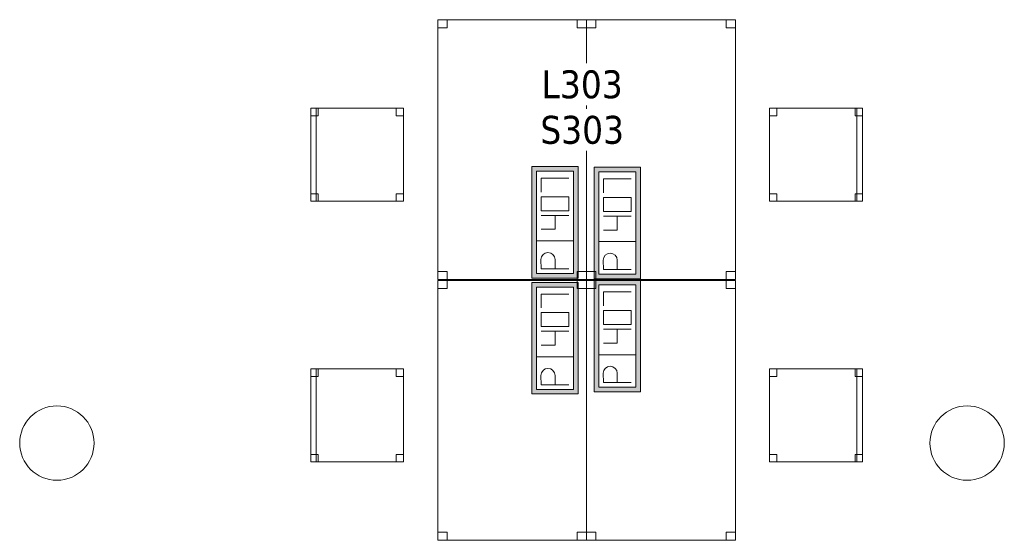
# Model space of a CAD drawing. Header units: metres. Extents: x 397.7 to 427.5, y 12.7 to 28.4.
# Tile 25 of 133: x 405.6 to 410.9, y 17.3 to 20.1. Entities that reach past the tile are written whole.
import ezdxf

# ---------------------------------------------------------------- set-up
doc = ezdxf.new("R2010")
doc.units = ezdxf.units.M
for name, color, linetype, lineweight in [('02_MOBILIARIO', 7, 'Continuous', 18), ('A-COLS-____-MCUT', 7, 'Continuous', 18), ('A-COLS-____-OTLN', 7, 'Continuous', 18), ('A-DETL-____-MBND', 7, 'Continuous', 18), ('E-ELEC-FIXT-IDEN', 7, 'Continuous', 30)]:
    doc.layers.add(name, color=color, linetype=linetype, lineweight=lineweight)
doc.styles.add('Tahoma_3', font='tahoma.ttf', dxfattribs={"height": 0.15})

# ---------------------------------------------------------------- blocks, each defined once
blk = doc.blocks.new('Family - Cadira d_Oficina_P3-156266-06_ELEC_P3')
at = {"layer": 'A-DETL-____-MBND', "color": 253, "true_color": 0xaaaaaa}
for p, q in [((0, 0.46), (0, 0.5)), ((0, 0.5), (0.04, 0.5)), ((0.04, 0.5), (0, 0.5)), ((0, 0.5), (0, 0.46)), ((0, 0), (0, 0.5)), ((0, 0.5), (0.03, 0.5)), ((0.03, 0.5), (0, 0.5)), ((0, 0.5), (0, 0)), ((0, 0.5), (0.5, 0.5)), ((0, 0), (0, 0.5)), ((0.5, 0.5), (0, 0.5)), ((0, 0.5), (0, 0)), ((0.03, 0.5), (0.03, 0)), ((0.03, 0), (0.03, 0.5)), ((0.04, 0.5), (0.04, 0.46)), ((0.04, 0.46), (0.04, 0.5)), ((0.46, 0.46), (0.46, 0.5)), ((0.46, 0.5), (0.5, 0.5)), ((0.5, 0.5), (0.46, 0.5)), ((0.46, 0.5), (0.46, 0.46)), ((0.5, 0.5), (0.5, 0.46)), ((0.5, 0.46), (0.5, 0.5)), ((0.5, 0.5), (0.5, 0)), ((0.5, 0), (0.5, 0.5)), ((0.04, 0.46), (0, 0.46)), ((0, 0.46), (0.04, 0.46)), ((0.5, 0.46), (0.46, 0.46)), ((0.46, 0.46), (0.5, 0.46)), ((0, 0), (0, 0.04)), ((0, 0.04), (0.04, 0.04)), ((0.04, 0.04), (0, 0.04)), ((0, 0.04), (0, 0)), ((0.03, 0), (0, 0)), ((0, 0), (0.03, 0)), ((0.04, 0), (0, 0)), ((0, 0), (0.04, 0)), ((0.5, 0), (0, 0)), ((0, 0), (0.5, 0)), ((0.04, 0.04), (0.04, 0)), ((0.04, 0), (0.04, 0.04)), ((0.46, 0), (0.46, 0.04)), ((0.46, 0.04), (0.5, 0.04)), ((0.5, 0.04), (0.46, 0.04)), ((0.46, 0.04), (0.46, 0)), ((0.5, 0), (0.46, 0)), ((0.46, 0), (0.5, 0)), ((0.5, 0.04), (0.5, 0)), ((0.5, 0), (0.5, 0.04))]:
    blk.add_line(p, q, dxfattribs=at)
blk = doc.blocks.new('Family - Taula 140X80_P3-156312-06_ELEC_P3')
at = {"layer": 'A-DETL-____-MBND', "color": 253, "true_color": 0xaaaaaa}
for p, q in [((0, 1.3536), (0, 1.3973)), ((0, 1.3973), (0.05, 1.3973)), ((0.05, 1.3973), (0, 1.3973)), ((0, 1.3973), (0, 1.3536)), ((0, 0), (0, 1.3973)), ((0, 1.3973), (0.8001, 1.3973)), ((0.8001, 1.3973), (0, 1.3973)), ((0, 1.3973), (0, 0)), ((0.05, 1.3973), (0.05, 1.3536)), ((0.05, 1.3536), (0.05, 1.3973)), ((0.7501, 1.3536), (0.7501, 1.3973)), ((0.7501, 1.3973), (0.8001, 1.3973)), ((0.8001, 1.3973), (0.7501, 1.3973)), ((0.7501, 1.3973), (0.7501, 1.3536)), ((0.8001, 1.3973), (0.8001, 0)), ((0.8001, 0), (0.8001, 1.3973)), ((0.8001, 1.3973), (0.8001, 1.3536)), ((0.8001, 1.3536), (0.8001, 1.3973)), ((0.05, 1.3536), (0, 1.3536)), ((0, 1.3536), (0.05, 1.3536)), ((0.8001, 1.3536), (0.7501, 1.3536)), ((0.7501, 1.3536), (0.8001, 1.3536)), ((0, 0), (0, 0.0437)), ((0, 0.0437), (0.05, 0.0437)), ((0.05, 0.0437), (0, 0.0437)), ((0, 0.0437), (0, 0)), ((0.05, 0), (0, 0)), ((0, 0), (0.05, 0)), ((0, 0), (0.8001, 0)), ((0.05, 0.0437), (0.05, 0)), ((0.05, 0), (0.05, 0.0437)), ((0.7501, 0), (0.7501, 0.0437)), ((0.7501, 0.0437), (0.8001, 0.0437)), ((0.8001, 0.0437), (0.7501, 0.0437)), ((0.7501, 0.0437), (0.7501, 0)), ((0.8001, 0.0437), (0.8001, 0)), ((0.8001, 0), (0.8001, 0.0437)), ((0.8001, 0), (0, 0)), ((0.8001, 0), (0.7501, 0)), ((0.7501, 0), (0.8001, 0))]:
    blk.add_line(p, q, dxfattribs=at)
blk = doc.blocks.new('Family - Pilar P3-156326-06_ELEC_P3')
at = {"layer": 'A-COLS-____-MCUT', "color": 253, "true_color": 0xaaaaaa}
for start, end in [(360, 180), (180, 360)]:
    blk.add_arc((0.2, 0.2), 0.2, start, end, dxfattribs=at)
at = {"layer": 'A-COLS-____-OTLN', "color": 253, "true_color": 0xaaaaaa}
for start, end in [(360, 180), (180, 360)]:
    blk.add_arc((0.2, 0.2), 0.2, start, end, dxfattribs=at)
blk = doc.blocks.new('Family - Taula 140X80_P3-156462-06_ELEC_P3')
at = {"layer": 'A-DETL-____-MBND', "color": 253, "true_color": 0xaaaaaa}
for p, q in [((0, 1.3973), (0.05, 1.3973)), ((0, 1.3536), (0, 1.3973)), ((0.05, 1.3973), (0, 1.3973)), ((0, 1.3973), (0, 1.3536)), ((0, 1.3973), (0.8001, 1.3973)), ((0, 0), (0, 1.3973)), ((0.8001, 1.3973), (0, 1.3973)), ((0, 1.3973), (0, 0)), ((0.05, 1.3973), (0.05, 1.3536)), ((0.05, 1.3536), (0.05, 1.3973)), ((0.7501, 1.3973), (0.8001, 1.3973)), ((0.7501, 1.3536), (0.7501, 1.3973)), ((0.8001, 1.3973), (0.7501, 1.3973)), ((0.7501, 1.3973), (0.7501, 1.3536)), ((0.8001, 1.3973), (0.8001, 1.3536)), ((0.8001, 1.3536), (0.8001, 1.3973)), ((0.8001, 1.3973), (0.8001, 0)), ((0.8001, 0), (0.8001, 1.3973)), ((0.05, 1.3536), (0, 1.3536)), ((0, 1.3536), (0.05, 1.3536)), ((0.8001, 1.3536), (0.7501, 1.3536)), ((0.7501, 1.3536), (0.8001, 1.3536)), ((0, 0.0437), (0.05, 0.0437)), ((0, 0), (0, 0.0437)), ((0.05, 0.0437), (0, 0.0437)), ((0, 0.0437), (0, 0)), ((0.8001, 0), (0, 0)), ((0, 0), (0.8001, 0)), ((0.05, 0), (0, 0)), ((0, 0), (0.05, 0)), ((0.05, 0.0437), (0.05, 0)), ((0.05, 0), (0.05, 0.0437)), ((0.7501, 0.0437), (0.8001, 0.0437)), ((0.7501, 0), (0.7501, 0.0437)), ((0.8001, 0.0437), (0.7501, 0.0437)), ((0.7501, 0.0437), (0.7501, 0)), ((0.8001, 0.0437), (0.8001, 0)), ((0.8001, 0), (0.8001, 0.0437)), ((0.8001, 0), (0.7501, 0)), ((0.7501, 0), (0.8001, 0))]:
    blk.add_line(p, q, dxfattribs=at)
blk = doc.blocks.new('Family - Cadira d_Oficina_P3-156464-06_ELEC_P3')
at = {"layer": 'A-DETL-____-MBND', "color": 253, "true_color": 0xaaaaaa}
for p, q in [((0, 0.46), (0, 0.5)), ((0, 0.5), (0.04, 0.5)), ((0.04, 0.5), (0, 0.5)), ((0, 0.5), (0, 0.46)), ((0, 0), (0, 0.5)), ((0, 0.5), (0.5, 0.5)), ((0.5, 0.5), (0, 0.5)), ((0, 0.5), (0, 0)), ((0.04, 0.5), (0.04, 0.46)), ((0.04, 0.46), (0.04, 0.5)), ((0.46, 0.46), (0.46, 0.5)), ((0.46, 0.5), (0.5, 0.5)), ((0.5, 0.5), (0.46, 0.5)), ((0.46, 0.5), (0.46, 0.46)), ((0.47, 0), (0.47, 0.5)), ((0.47, 0.5), (0.5, 0.5)), ((0.5, 0.5), (0.47, 0.5)), ((0.47, 0.5), (0.47, 0)), ((0.5, 0.5), (0.5, 0)), ((0.5, 0), (0.5, 0.5)), ((0.5, 0.5), (0.5, 0.46)), ((0.5, 0.46), (0.5, 0.5)), ((0.5, 0.5), (0.5, 0)), ((0.5, 0), (0.5, 0.5)), ((0.04, 0.46), (0, 0.46)), ((0, 0.46), (0.04, 0.46)), ((0.5, 0.46), (0.46, 0.46)), ((0.46, 0.46), (0.5, 0.46)), ((0, 0), (0, 0.04)), ((0, 0.04), (0.04, 0.04)), ((0.04, 0.04), (0, 0.04)), ((0, 0.04), (0, 0)), ((0.04, 0), (0, 0)), ((0, 0), (0.04, 0)), ((0.5, 0), (0, 0)), ((0, 0), (0.5, 0)), ((0.04, 0.04), (0.04, 0)), ((0.04, 0), (0.04, 0.04)), ((0.46, 0), (0.46, 0.04)), ((0.46, 0.04), (0.5, 0.04)), ((0.5, 0.04), (0.46, 0.04)), ((0.46, 0.04), (0.46, 0)), ((0.5, 0), (0.46, 0)), ((0.46, 0), (0.5, 0)), ((0.5, 0), (0.47, 0)), ((0.5, 0.04), (0.5, 0)), ((0.5, 0), (0.5, 0.04)), ((0.47, 0), (0.5, 0))]:
    blk.add_line(p, q, dxfattribs=at)
blk = doc.blocks.new('Family - Cadira d_Oficina_P3-156513-06_ELEC_P3')
at = {"layer": 'A-DETL-____-MBND', "color": 253, "true_color": 0xaaaaaa}
for p, q in [((0, 0.46), (0, 0.5)), ((0, 0.5), (0.04, 0.5)), ((0.04, 0.5), (0, 0.5)), ((0, 0.5), (0, 0.46)), ((0, 0), (0, 0.5)), ((0, 0.5), (0.03, 0.5)), ((0.03, 0.5), (0, 0.5)), ((0, 0.5), (0, 0)), ((0, 0.5), (0.5, 0.5)), ((0, 0), (0, 0.5)), ((0.5, 0.5), (0, 0.5)), ((0, 0.5), (0, 0)), ((0.03, 0.5), (0.03, 0)), ((0.03, 0), (0.03, 0.5)), ((0.04, 0.5), (0.04, 0.46)), ((0.04, 0.46), (0.04, 0.5)), ((0.46, 0.46), (0.46, 0.5)), ((0.46, 0.5), (0.5, 0.5)), ((0.5, 0.5), (0.46, 0.5)), ((0.46, 0.5), (0.46, 0.46)), ((0.5, 0.5), (0.5, 0.46)), ((0.5, 0.46), (0.5, 0.5)), ((0.5, 0.5), (0.5, 0)), ((0.5, 0), (0.5, 0.5)), ((0.04, 0.46), (0, 0.46)), ((0, 0.46), (0.04, 0.46)), ((0.5, 0.46), (0.46, 0.46)), ((0.46, 0.46), (0.5, 0.46)), ((0, 0), (0, 0.04)), ((0, 0.04), (0.04, 0.04)), ((0.04, 0.04), (0, 0.04)), ((0, 0.04), (0, 0)), ((0.04, 0), (0, 0)), ((0, 0), (0.04, 0)), ((0.03, 0), (0, 0)), ((0, 0), (0.03, 0)), ((0.5, 0), (0, 0)), ((0, 0), (0.5, 0)), ((0.04, 0.04), (0.04, 0)), ((0.04, 0), (0.04, 0.04)), ((0.46, 0), (0.46, 0.04)), ((0.46, 0.04), (0.5, 0.04)), ((0.5, 0.04), (0.46, 0.04)), ((0.46, 0.04), (0.46, 0)), ((0.5, 0), (0.46, 0)), ((0.46, 0), (0.5, 0)), ((0.5, 0.04), (0.5, 0)), ((0.5, 0), (0.5, 0.04))]:
    blk.add_line(p, q, dxfattribs=at)
blk = doc.blocks.new('Family - Pilar P3-156517-06_ELEC_P3')
at = {"layer": 'A-COLS-____-MCUT', "color": 253, "true_color": 0xaaaaaa}
for start, end in [(360, 180), (180, 360)]:
    blk.add_arc((0.2, 0.2), 0.2, start, end, dxfattribs=at)
at = {"layer": 'A-COLS-____-OTLN', "color": 253, "true_color": 0xaaaaaa}
for start, end in [(360, 180), (180, 360)]:
    blk.add_arc((0.2, 0.2), 0.2, start, end, dxfattribs=at)
blk = doc.blocks.new('Family - Taula 140X80_P3-156658-06_ELEC_P3')
at = {"layer": 'A-DETL-____-MBND', "color": 253, "true_color": 0xaaaaaa}
for p, q in [((0, 1.3973), (0.8001, 1.3973)), ((0, 0), (0, 1.3973)), ((0.8001, 1.3973), (0, 1.3973)), ((0, 1.3973), (0, 0)), ((0, 1.3973), (0.05, 1.3973)), ((0, 1.3536), (0, 1.3973)), ((0.05, 1.3973), (0, 1.3973)), ((0, 1.3973), (0, 1.3536)), ((0.05, 1.3973), (0.05, 1.3536)), ((0.05, 1.3536), (0.05, 1.3973)), ((0.7501, 1.3973), (0.8001, 1.3973)), ((0.7501, 1.3536), (0.7501, 1.3973)), ((0.8001, 1.3973), (0.7501, 1.3973)), ((0.7501, 1.3973), (0.7501, 1.3536)), ((0.8001, 1.3973), (0.8001, 0)), ((0.8001, 0), (0.8001, 1.3973)), ((0.8001, 1.3973), (0.8001, 1.3536)), ((0.8001, 1.3536), (0.8001, 1.3973)), ((0.05, 1.3536), (0, 1.3536)), ((0, 1.3536), (0.05, 1.3536)), ((0.8001, 1.3536), (0.7501, 1.3536)), ((0.7501, 1.3536), (0.8001, 1.3536)), ((0, 0.0437), (0.05, 0.0437)), ((0, 0), (0, 0.0437)), ((0.05, 0.0437), (0, 0.0437)), ((0, 0.0437), (0, 0)), ((0.8001, 0), (0, 0)), ((0, 0), (0.8001, 0)), ((0.05, 0), (0, 0)), ((0, 0), (0.05, 0)), ((0.05, 0.0437), (0.05, 0)), ((0.05, 0), (0.05, 0.0437)), ((0.7501, 0.0437), (0.8001, 0.0437)), ((0.7501, 0), (0.7501, 0.0437)), ((0.8001, 0.0437), (0.7501, 0.0437)), ((0.7501, 0.0437), (0.7501, 0)), ((0.8001, 0.0437), (0.8001, 0)), ((0.8001, 0), (0.8001, 0.0437)), ((0.8001, 0), (0.7501, 0)), ((0.7501, 0), (0.8001, 0))]:
    blk.add_line(p, q, dxfattribs=at)
blk = doc.blocks.new('Family - Cadira d_Oficina_P3-156816-06_ELEC_P3')
at = {"layer": 'A-DETL-____-MBND', "color": 253, "true_color": 0xaaaaaa}
for p, q in [((0, 0.46), (0, 0.5)), ((0, 0.5), (0.04, 0.5)), ((0.04, 0.5), (0, 0.5)), ((0, 0.5), (0, 0.46)), ((0, 0), (0, 0.5)), ((0, 0.5), (0.5, 0.5)), ((0.5, 0.5), (0, 0.5)), ((0, 0.5), (0, 0)), ((0.04, 0.5), (0.04, 0.46)), ((0.04, 0.46), (0.04, 0.5)), ((0.46, 0.46), (0.46, 0.5)), ((0.46, 0.5), (0.5, 0.5)), ((0.5, 0.5), (0.46, 0.5)), ((0.46, 0.5), (0.46, 0.46)), ((0.47, 0), (0.47, 0.5)), ((0.47, 0.5), (0.5, 0.5)), ((0.5, 0.5), (0.47, 0.5)), ((0.47, 0.5), (0.47, 0)), ((0.5, 0.5), (0.5, 0)), ((0.5, 0), (0.5, 0.5)), ((0.5, 0.5), (0.5, 0.46)), ((0.5, 0.46), (0.5, 0.5)), ((0.5, 0.5), (0.5, 0)), ((0.5, 0), (0.5, 0.5)), ((0.04, 0.46), (0, 0.46)), ((0, 0.46), (0.04, 0.46)), ((0.5, 0.46), (0.46, 0.46)), ((0.46, 0.46), (0.5, 0.46)), ((0, 0), (0, 0.04)), ((0, 0.04), (0.04, 0.04)), ((0.04, 0.04), (0, 0.04)), ((0, 0.04), (0, 0)), ((0.04, 0), (0, 0)), ((0, 0), (0.04, 0)), ((0.5, 0), (0, 0)), ((0, 0), (0.5, 0)), ((0.04, 0.04), (0.04, 0)), ((0.04, 0), (0.04, 0.04)), ((0.46, 0), (0.46, 0.04)), ((0.46, 0.04), (0.5, 0.04)), ((0.5, 0.04), (0.46, 0.04)), ((0.46, 0.04), (0.46, 0)), ((0.5, 0), (0.46, 0)), ((0.46, 0), (0.5, 0)), ((0.5, 0), (0.47, 0)), ((0.5, 0.04), (0.5, 0)), ((0.5, 0), (0.5, 0.04)), ((0.47, 0), (0.5, 0))]:
    blk.add_line(p, q, dxfattribs=at)
blk = doc.blocks.new('Family - Taula 140X80_P3-156827-06_ELEC_P3')
at = {"layer": 'A-DETL-____-MBND', "color": 253, "true_color": 0xaaaaaa}
for p, q in [((0, 0), (0, 1.3973)), ((0, 1.3973), (0.8001, 1.3973)), ((0.8001, 1.3973), (0, 1.3973)), ((0, 1.3973), (0, 0)), ((0, 1.3536), (0, 1.3973)), ((0, 1.3973), (0.05, 1.3973)), ((0.05, 1.3973), (0, 1.3973)), ((0, 1.3973), (0, 1.3536)), ((0.05, 1.3973), (0.05, 1.3536)), ((0.05, 1.3536), (0.05, 1.3973)), ((0.7501, 1.3536), (0.7501, 1.3973)), ((0.7501, 1.3973), (0.8001, 1.3973)), ((0.8001, 1.3973), (0.7501, 1.3973)), ((0.7501, 1.3973), (0.7501, 1.3536)), ((0.8001, 1.3973), (0.8001, 1.3536)), ((0.8001, 1.3536), (0.8001, 1.3973)), ((0.8001, 1.3973), (0.8001, 0)), ((0.8001, 0), (0.8001, 1.3973)), ((0.05, 1.3536), (0, 1.3536)), ((0, 1.3536), (0.05, 1.3536)), ((0.8001, 1.3536), (0.7501, 1.3536)), ((0.7501, 1.3536), (0.8001, 1.3536)), ((0, 0), (0, 0.0437)), ((0, 0.0437), (0.05, 0.0437)), ((0.05, 0.0437), (0, 0.0437)), ((0, 0.0437), (0, 0)), ((0, 0), (0.8001, 0)), ((0.05, 0), (0, 0)), ((0, 0), (0.05, 0)), ((0.05, 0.0437), (0.05, 0)), ((0.05, 0), (0.05, 0.0437)), ((0.7501, 0), (0.7501, 0.0437)), ((0.7501, 0.0437), (0.8001, 0.0437)), ((0.8001, 0.0437), (0.7501, 0.0437)), ((0.7501, 0.0437), (0.7501, 0)), ((0.8001, 0.0437), (0.8001, 0)), ((0.8001, 0), (0.8001, 0.0437)), ((0.8001, 0), (0, 0)), ((0.8001, 0), (0.7501, 0)), ((0.7501, 0), (0.8001, 0))]:
    blk.add_line(p, q, dxfattribs=at)
blk = doc.blocks.new('LONDR55-XX_ZZ-ARQ-CAA-M3D-Londres55_ifc-1-06_ELEC_P3')
at = {"layer": '02_MOBILIARIO', "color": 253, "lineweight": 18, "true_color": 0xaaaaaa}
for name, p in [('Family - Taula 140X80_P3-156827-06_ELEC_P3', (407.8867, 18.6781)), ('Family - Taula 140X80_P3-156658-06_ELEC_P3', (408.6867, 18.6781)), ('Family - Cadira d_Oficina_P3-156513-06_ELEC_P3', (407.2025, 19.0992)), ('Family - Cadira d_Oficina_P3-156816-06_ELEC_P3', (409.6709, 19.0992)), ('Family - Taula 140X80_P3-156312-06_ELEC_P3', (407.8867, 17.2769)), ('Family - Taula 140X80_P3-156462-06_ELEC_P3', (408.6867, 17.2769)), ('Family - Cadira d_Oficina_P3-156266-06_ELEC_P3', (407.2025, 17.698)), ('Family - Cadira d_Oficina_P3-156464-06_ELEC_P3', (409.6709, 17.698))]:
    blk.add_blockref(name, p, dxfattribs=at)
at = {"layer": 'A-COLS-____-OTLN', "color": 253, "lineweight": 18, "true_color": 0xaaaaaa}
for name, p in [('Family - Pilar P3-156326-06_ELEC_P3', (405.637, 17.5995)), ('Family - Pilar P3-156517-06_ELEC_P3', (410.5337, 17.5995))]:
    blk.add_blockref(name, p, dxfattribs=at)
blk = doc.blocks.new('ZYR_05_02_05 PT 4COL Terra - 07 PT Terra _4SC-2SAI-2VD_-903859-06_ELEC_P3')
at = {"layer": 'A-DETL-____-MBND', "true_color": 0x3c0aff}
h = blk.add_hatch(color=180, dxfattribs=at)
h.paths.add_polyline_path([(-0.4898, -0.125), (0.1102, -0.125), (0.1102, 0.125), (-0.4898, 0.125)])
h.paths.add_polyline_path([(-0.4648, -0.1), (-0.4648, 0.1), (0.0852, 0.1), (0.0852, -0.1)])
at = {"layer": 'A-DETL-____-MBND', "color": 180, "true_color": 0x3c0aff}
for p, q in [((0.1102, 0.125), (-0.4898, 0.125)), ((-0.4898, 0.125), (-0.4898, -0.125)), ((-0.4898, 0.125), (0.1102, 0.125)), ((-0.4898, 0.125), (-0.4898, -0.125)), ((0.1102, -0.125), (0.1102, 0.125)), ((0.1102, 0.125), (0.1102, -0.125)), ((-0.4648, -0.1), (-0.4648, 0.1)), ((-0.4648, 0.1), (0.0852, 0.1)), ((-0.4648, 0.1), (0.0852, 0.1)), ((-0.4648, -0.1), (-0.4648, 0.1)), ((-0.4398, 0.075), (-0.3898, 0.0754)), ((-0.4398, 0.075), (-0.4398, -0.075)), ((-0.2898, 0.1), (-0.2898, -0.1)), ((-0.2273, 0.075), (-0.2273, 0)), ((-0.1523, 0.075), (-0.1523, -0.075)), ((-0.0523, 0.075), (-0.1273, 0.075)), ((-0.1273, 0.075), (-0.1273, -0.075)), ((-0.0523, -0.075), (-0.0523, 0.075)), ((-0.0273, 0.075), (0.0477, 0.075)), ((0.0477, 0.075), (0.0477, -0.075)), ((0.0852, 0.1), (0.0852, -0.1)), ((0.0852, 0.1), (0.0852, -0.1)), ((-0.4398, 0), (-0.3898, 0)), ((-0.2273, 0), (-0.1523, 0)), ((0.0852, -0.1), (-0.4648, -0.1)), ((0.0852, -0.1), (-0.4648, -0.1)), ((-0.1273, -0.075), (-0.0523, -0.075)), ((-0.4898, -0.125), (0.1102, -0.125)), ((0.1102, -0.125), (-0.4898, -0.125))]:
    blk.add_line(p, q, dxfattribs=at)
blk.add_arc((-0.3898, 0.0377), 0.0377, 270, 90, dxfattribs=at)
blk = doc.blocks.new('ZYR_05_02_05 PT 4COL Terra - 07 PT Terra _4SC-2SAI-2VD_-903860-06_ELEC_P3')
at = {"layer": 'A-DETL-____-MBND', "true_color": 0x3c0aff}
h = blk.add_hatch(color=180, dxfattribs=at)
h.paths.add_polyline_path([(-0.5009, -0.125), (0.0991, -0.125), (0.0991, 0.125), (-0.5009, 0.125)])
h.paths.add_polyline_path([(-0.4759, -0.1), (-0.4759, 0.1), (0.0741, 0.1), (0.0741, -0.1)])
at = {"layer": 'A-DETL-____-MBND', "color": 180, "true_color": 0x3c0aff}
for p, q in [((0.0991, 0.125), (-0.5009, 0.125)), ((-0.5009, 0.125), (-0.5009, -0.125)), ((-0.5009, 0.125), (0.0991, 0.125)), ((-0.5009, 0.125), (-0.5009, -0.125)), ((0.0991, -0.125), (0.0991, 0.125)), ((0.0991, 0.125), (0.0991, -0.125)), ((-0.4759, -0.1), (-0.4759, 0.1)), ((-0.4759, 0.1), (0.0741, 0.1)), ((-0.4759, 0.1), (0.0741, 0.1)), ((-0.4759, -0.1), (-0.4759, 0.1)), ((-0.4509, 0.075), (-0.4009, 0.0754)), ((-0.4509, 0.075), (-0.4509, -0.075)), ((-0.3009, 0.1), (-0.3009, -0.1)), ((-0.2384, 0.075), (-0.2384, 0)), ((-0.1634, 0.075), (-0.1634, -0.075)), ((-0.0634, 0.075), (-0.1384, 0.075)), ((-0.1384, 0.075), (-0.1384, -0.075)), ((-0.0634, -0.075), (-0.0634, 0.075)), ((-0.0384, 0.075), (0.0366, 0.075)), ((0.0366, 0.075), (0.0366, -0.075)), ((0.0741, 0.1), (0.0741, -0.1)), ((0.0741, 0.1), (0.0741, -0.1)), ((-0.4509, 0), (-0.4009, 0)), ((-0.2384, 0), (-0.1634, 0)), ((0.0741, -0.1), (-0.4759, -0.1)), ((0.0741, -0.1), (-0.4759, -0.1)), ((-0.1384, -0.075), (-0.0634, -0.075)), ((-0.5009, -0.125), (0.0991, -0.125)), ((0.0991, -0.125), (-0.5009, -0.125))]:
    blk.add_line(p, q, dxfattribs=at)
blk.add_arc((-0.4009, 0.0377), 0.0377, 270, 90, dxfattribs=at)
blk = doc.blocks.new('ZYR_05_02_05 PT 4COL Terra - 07 PT Terra _4SC-2SAI-2VD_-903861-06_ELEC_P3')
at = {"layer": 'A-DETL-____-MBND', "true_color": 0x3c0aff}
h = blk.add_hatch(color=180, dxfattribs=at)
h.paths.add_polyline_path([(-0.102, -0.125), (0.498, -0.125), (0.498, 0.125), (-0.102, 0.125)])
h.paths.add_polyline_path([(0.473, -0.1), (-0.077, -0.1), (-0.077, 0.1), (0.473, 0.1)])
at = {"layer": 'A-DETL-____-MBND', "color": 180, "true_color": 0x3c0aff}
for p, q in [((0.498, 0.125), (-0.102, 0.125)), ((-0.102, 0.125), (-0.102, -0.125)), ((-0.102, 0.125), (0.498, 0.125)), ((-0.102, 0.125), (-0.102, -0.125)), ((0.498, -0.125), (0.498, 0.125)), ((0.498, 0.125), (0.498, -0.125)), ((-0.077, -0.1), (-0.077, 0.1)), ((-0.077, 0.1), (0.473, 0.1)), ((-0.077, 0.1), (0.473, 0.1)), ((-0.077, -0.1), (-0.077, 0.1)), ((-0.052, 0.075), (-0.002, 0.0754)), ((-0.052, 0.075), (-0.052, -0.075)), ((0.098, 0.1), (0.098, -0.1)), ((0.1605, 0.075), (0.1605, 0)), ((0.2355, 0.075), (0.2355, -0.075)), ((0.3355, 0.075), (0.2605, 0.075)), ((0.2605, 0.075), (0.2605, -0.075)), ((0.3355, -0.075), (0.3355, 0.075)), ((0.3605, 0.075), (0.4355, 0.075)), ((0.4355, 0.075), (0.4355, -0.075)), ((0.473, 0.1), (0.473, -0.1)), ((0.473, 0.1), (0.473, -0.1)), ((-0.052, 0), (-0.002, 0)), ((0.1605, 0), (0.2355, 0)), ((0.473, -0.1), (-0.077, -0.1)), ((0.473, -0.1), (-0.077, -0.1)), ((0.2605, -0.075), (0.3355, -0.075)), ((-0.102, -0.125), (0.498, -0.125)), ((0.498, -0.125), (-0.102, -0.125))]:
    blk.add_line(p, q, dxfattribs=at)
blk.add_arc((-0.002, 0.0377), 0.0377, 270, 90, dxfattribs=at)
blk = doc.blocks.new('ZYR_05_02_05 PT 4COL Terra - 07 PT Terra _4SC-2SAI-2VD_-903862-06_ELEC_P3')
at = {"layer": 'A-DETL-____-MBND', "true_color": 0x3c0aff}
h = blk.add_hatch(color=180, dxfattribs=at)
h.paths.add_polyline_path([(-0.0982, -0.125), (0.5018, -0.125), (0.5018, 0.125), (-0.0982, 0.125)])
h.paths.add_polyline_path([(-0.0732, -0.1), (-0.0732, 0.1), (0.4768, 0.1), (0.4768, -0.1)])
at = {"layer": 'A-DETL-____-MBND', "color": 180, "true_color": 0x3c0aff}
for p, q in [((0.5018, 0.125), (-0.0982, 0.125)), ((-0.0982, 0.125), (-0.0982, -0.125)), ((-0.0982, 0.125), (0.5018, 0.125)), ((-0.0982, 0.125), (-0.0982, -0.125)), ((0.5018, -0.125), (0.5018, 0.125)), ((0.5018, 0.125), (0.5018, -0.125)), ((-0.0732, -0.1), (-0.0732, 0.1)), ((-0.0732, 0.1), (0.4768, 0.1)), ((-0.0732, 0.1), (0.4768, 0.1)), ((-0.0732, -0.1), (-0.0732, 0.1)), ((-0.0482, 0.075), (0.0018, 0.0754)), ((-0.0482, 0.075), (-0.0482, -0.075)), ((0.1018, 0.1), (0.1018, -0.1)), ((0.1643, 0.075), (0.1643, 0)), ((0.2393, 0.075), (0.2393, -0.075)), ((0.3393, 0.075), (0.2643, 0.075)), ((0.2643, 0.075), (0.2643, -0.075)), ((0.3393, -0.075), (0.3393, 0.075)), ((0.3643, 0.075), (0.4393, 0.075)), ((0.4393, 0.075), (0.4393, -0.075)), ((0.4768, 0.1), (0.4768, -0.1)), ((0.4768, 0.1), (0.4768, -0.1)), ((-0.0482, 0), (0.0018, 0)), ((0.1643, 0), (0.2393, 0)), ((0.4768, -0.1), (-0.0732, -0.1)), ((0.4768, -0.1), (-0.0732, -0.1)), ((0.2643, -0.075), (0.3393, -0.075)), ((-0.0982, -0.125), (0.5018, -0.125)), ((0.5018, -0.125), (-0.0982, -0.125))]:
    blk.add_line(p, q, dxfattribs=at)
blk.add_arc((0.0018, 0.0377), 0.0377, 270, 90, dxfattribs=at)

msp = doc.modelspace()

# ---------------------------------------------------------------- block references
at = {"lineweight": 5}
msp.add_blockref('LONDR55-XX_ZZ-ARQ-CAA-M3D-Londres55_ifc-1-06_ELEC_P3', (0, 0), dxfattribs=at)
at = {"layer": 'A-DETL-____-MBND', "color": 180, "true_color": 0x3c0aff, "rotation": 90.0000000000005}
for name, p in [('ZYR_05_02_05 PT 4COL Terra - 07 PT Terra _4SC-2SAI-2VD_-903862-06_ELEC_P3', (408.5167, 18.7842)), ('ZYR_05_02_05 PT 4COL Terra - 07 PT Terra _4SC-2SAI-2VD_-903861-06_ELEC_P3', (408.8517, 18.7842)), ('ZYR_05_02_05 PT 4COL Terra - 07 PT Terra _4SC-2SAI-2VD_-903860-06_ELEC_P3', (408.5167, 18.5642)), ('ZYR_05_02_05 PT 4COL Terra - 07 PT Terra _4SC-2SAI-2VD_-903859-06_ELEC_P3', (408.8517, 18.5642))]:
    msp.add_blockref(name, p, dxfattribs=at)

# ---------------------------------------------------------------- next in the draw order: texts
at = {"layer": 'E-ELEC-FIXT-IDEN', "char_height": 0.15, "attachment_point": 1, "style": 'Tahoma_3', "bg_fill": 3, "box_fill_scale": 1.25, "bg_fill_color": 256, "bg_fill_true_color": 13158600, "bg_fill_transparency": 0}
for s, insert, width in [('L303', (408.4446, 19.8032), 0.517088), ('S303', (408.4379, 19.5585), 0.533122)]:
    msp.add_mtext(s, dxfattribs=dict(at, insert=insert, width=width))

doc.saveas('drawing.dxf')
